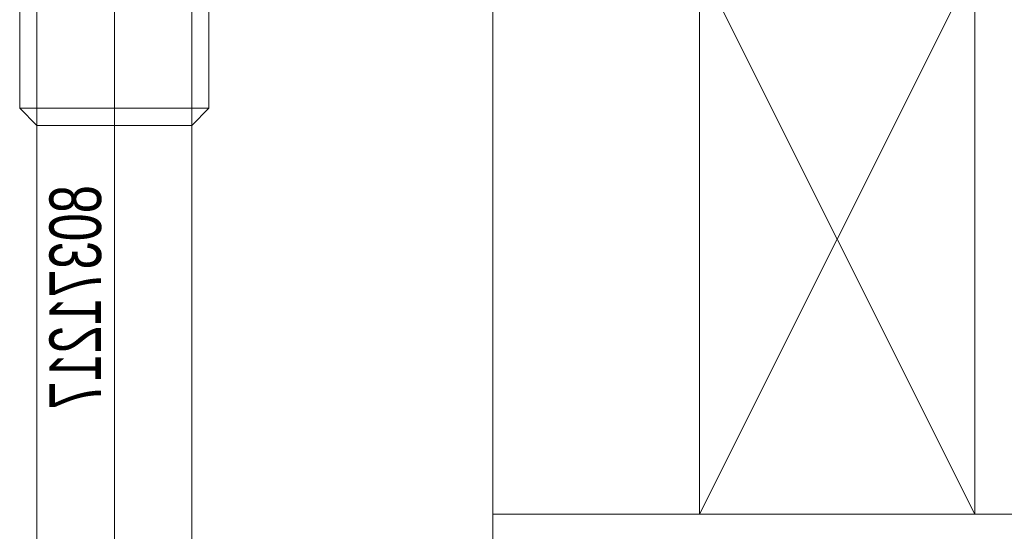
# Model space of a CAD drawing. Extents: x 1911006 to 2186114, y 709265 to 747216.
# Tile 97 of 256: x 1920479 to 1920507, y 735178 to 735193. Entities that reach past the tile are written whole.
import ezdxf

# ---------------------------------------------------------------- set-up
doc = ezdxf.new("R2010")
doc.units = 0
doc.header["$LTSCALE"] = 500
doc.header["$MEASUREMENT"] = 0
doc.linetypes.add('gen7a', pattern=[6.875, 4.75, -0.875, 0.375, -0.875])
doc.layers.get('0').update_dxf_attribs({"linetype": 'CONTINUOUS'})
for name, color, linetype, lineweight in [('_MB_inne_0.15', 251, 'CONTINUOUS', 15), ('_MB_osie_0.05', 51, 'gen7a', 5), ('_MB_szklo_0.15', 142, 'CONTINUOUS', 15), ('_MB_wkrety_0.05', 20, 'CONTINUOUS', 5)]:
    doc.layers.add(name, color=color, linetype=linetype, lineweight=lineweight)
doc.layers.add('_MB_pomocnicze_niedrukowane', color=220, linetype='CONTINUOUS', lineweight=0, plot=False)
doc.styles.add('Arial', font='arial.ttf', dxfattribs={"width": 0.7, "height": 200})

# ---------------------------------------------------------------- blocks, each defined once
blk = doc.blocks.new('-80371217')
at = {"layer": '_MB_osie_0.05', "ltscale": 0.5}
blk.add_line((0, -66.696), (0, 9.736), dxfattribs=at)
at = {"layer": '_MB_wkrety_0.05', "color": 0, "linetype": 'ByBlock'}
for p, q in [((-2.25, 0), (-2.25, -44.5)), ((2.25, 0), (2.25, -44.5)), ((-2.75, -44.999), (-2.25, -44.5)), ((-2.25, -44.5), (2.25, -44.5)), ((-2.25, -44.5), (-2.25, -59.5)), ((2.246, -59.5), (2.25, -44.5)), ((2.75, -44.999), (2.25, -44.5)), ((-2.75, -44.999), (2.75, -44.999)), ((-2.75, -59), (-2.75, -44.999)), ((2.75, -59), (2.75, -44.999))]:
    blk.add_line(p, q, dxfattribs=at)
at = {"layer": '_MB_pomocnicze_niedrukowane', "insert": (-1.125, -39.5), "char_height": 1.5, "width": 9.58429, "attachment_point": 5, "rotation": 90, "style": 'Arial'}
blk.add_mtext('80371217', dxfattribs=at)

msp = doc.modelspace()

# ---------------------------------------------------------------- linework, layer by layer
at = {"layer": '_MB_inne_0.15', "color": 7}
msp.add_lwpolyline([(1920498.454, 735194.427), (1920498.454, 735178.427), (1920492.454, 735178.427), (1920492.454, 735194.427)], close=True, dxfattribs=at)
msp.add_lwpolyline([(1920506.454, 735178.427), (1920506.454, 735194.427), (1920498.454, 735194.427), (1920498.454, 735178.427), (1920506.454, 735178.427), (1920498.454, 735194.427), (1920498.454, 735178.427), (1920506.454, 735194.427)], dxfattribs=at)
at = {"layer": '_MB_szklo_0.15', "color": 7}
msp.add_lwpolyline([(1921410.454, 735174.427), (1920492.454, 735174.427), (1920492.454, 735178.427), (1921410.454, 735178.427)], dxfattribs=at)

# ---------------------------------------------------------------- block references
at = {"color": 7, "xscale": -1, "rotation": 180}
msp.add_blockref('-80371217', (1920481.454, 735145.227), dxfattribs=at)

doc.saveas('drawing.dxf')
